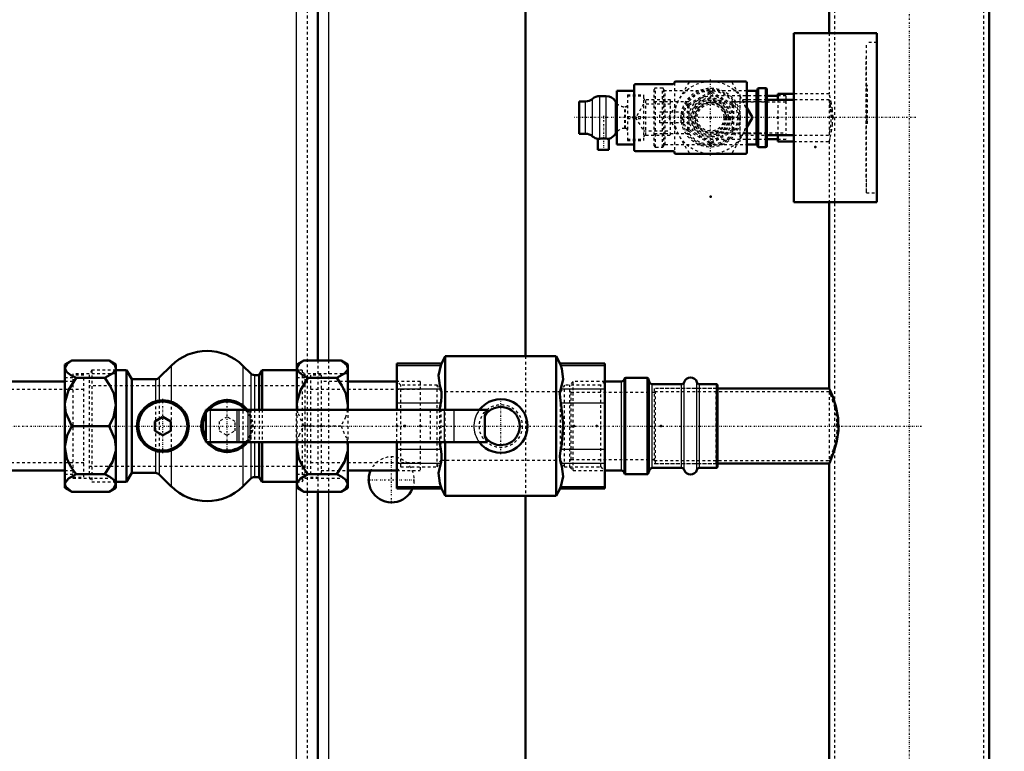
# Model space of a CAD drawing. Header units: millimetres. Extents: x -609 to 680, y -981 to 563.
# Tile 21 of 24: x 111 to 478, y -351 to -79. Entities that reach past the tile are written whole.
import ezdxf

# ---------------------------------------------------------------- set-up
doc = ezdxf.new("R2010")
doc.units = ezdxf.units.MM
doc.linetypes.add('Center', pattern=[1.5, 0.45, -0.5, 0.05, -0.5])
doc.linetypes.add('Dashed', pattern=[2, 1, -1])
for name, color, linetype, lineweight in [('2d ConnectionPoints', 7, 'Continuous', 50), ('AM_0', 7, 'Continuous', 50), ('AM_4', 3, 'Continuous', 25), ('AM_5', 3, 'Continuous', 25), ('AM_7', 7, 'Center', 25), ('AM_9', 6, 'Dashed', 25)]:
    doc.layers.add(name, color=color, linetype=linetype, lineweight=lineweight)
doc.dimstyles.new('ISO-25', dxfattribs={"dimtxt": 2.5, "dimasz": 2.5, "dimexe": 1.25, "dimexo": 0.625, "dimtad": 1, "dimtxsty": 'Standard', "dimcen": 2.5, "dimadec": 0, "dimazin": 0, "dimtfac": 1, "dimtmove": 0, "dimatfit": 3, "dimfxl": 1, "dimarcsym": 0})

# ---------------------------------------------------------------- blocks, each defined once
blk = doc.blocks.new('4_Pressure_gauge_UG1050785_0_in_HSVP164161451021531101300230_4')
at = {"layer": 'AM_0'}
for p, q in [((400, -146.5), (400, -83.5)), ((431, -83.5), (400, -83.5)), ((431, -146.5), (431, -83.5)), ((400, -108.42), (390, -108.42)), ((390, -121.58), (400, -121.58)), ((400, -146.5), (431, -146.5))]:
    blk.add_line(p, q, dxfattribs=at)
at = {"layer": 'AM_9'}
for p, q in [((427.1, -143), (427.1, -87)), ((431, -87), (427.1, -87)), ((427.1, -92.72), (427, -92.72)), ((427, -137.28), (427, -92.72)), ((427.1, -100.91), (427, -100.91)), ((427.1, -101), (427, -101)), ((427.1, -101.09), (427, -101.09)), ((427.1, -102.31), (427, -102.31)), ((427.1, -102.4), (427, -102.4)), ((427.1, -102.49), (427, -102.49)), ((427.1, -103.64), (427, -103.64)), ((427, -103.85), (427.1, -103.85)), ((427.5, -103), (427.1, -103)), ((427.5, -117.25), (427.5, -103)), ((380, -121.58), (380, -108.42)), ((390, -108.42), (380, -108.42)), ((427.5, -113.2), (427, -113.2)), ((427.1, -113.27), (427, -113.27)), ((427.1, -113.37), (427, -113.37)), ((427.1, -113.43), (427, -113.43)), ((427.1, -113.47), (427, -113.47)), ((427.1, -113.53), (427, -113.53)), ((427.1, -113.63), (427, -113.63)), ((427.5, -115.24), (427, -115.24)), ((427.5, -115.79), (427, -115.79)), ((427.5, -116.62), (427, -116.62)), ((427.5, -116.63), (427, -116.63)), ((427, -117), (427.5, -117)), ((427.5, -117.25), (427, -117.25)), ((380, -121.58), (390, -121.58)), ((427.1, -124.89), (427, -124.89)), ((427.1, -124.98), (427, -124.98)), ((427.1, -125.07), (427, -125.07)), ((427.1, -126), (427, -126)), ((427.1, -126.09), (427, -126.09)), ((427.1, -126.18), (427, -126.18)), ((427.1, -134.24), (427, -134.24)), ((427.1, -134.3), (427, -134.3)), ((427.1, -134.37), (427, -134.37)), ((427.1, -136.38), (427, -136.38)), ((427.1, -136.45), (427, -136.45)), ((427.1, -136.51), (427, -136.51)), ((427, -137.28), (427.1, -137.28)), ((427.1, -139.5), (427, -139.5)), ((427, -139.5), (427, -142.22)), ((427.1, -139.52), (427, -139.52)), ((427.1, -139.54), (427, -139.54)), ((427.1, -142.22), (427, -142.22)), ((427, -142.25), (427, -142.27)), ((427.1, -142.25), (427, -142.25)), ((427.1, -142.27), (427, -142.27)), ((427.1, -143), (431, -143))]:
    blk.add_line(p, q, dxfattribs=at)
blk = doc.blocks.new('5_Air_valve_UG1069318_0_in_HSVP164161451021531101300230_4')
at = {"layer": 'AM_0'}
for p, q in [((320, -121), (320, -109)), ((322.34, -109), (320, -109)), ((330.07, -107), (327.63, -107)), ((320, -121), (322.34, -121)), ((327, -122.95), (327, -127)), ((331, -127), (331, -122.89)), ((327, -127), (331, -127))]:
    blk.add_line(p, q, dxfattribs=at)
for points in [[(327.63, -122.87), (327.23, -122.92), (327.02, -122.95), (327, -122.95)], [(327.63, -122.87), (328.19, -122.79), (328.84, -122.75), (329.5, -122.76), (330.07, -122.82)], [(331, -122.89), (330.89, -122.89), (330.57, -122.87), (330.07, -122.82)]]:
    blk.add_lwpolyline(points, dxfattribs=at)
for centre, start, end in [((322.34, -105), 270, 311.4096), ((327.63, -111), 90, 131.4096), ((330.07, -111), 30, 90), ((337, -107), 210, 221.4096), ((322.34, -125), 48.5904, 90), ((330.07, -119), 283.3919, 330), ((337, -123), 138.5904, 150), ((327.63, -119), 228.5904, 261.2634)]:
    blk.add_arc(centre, 4, start, end, dxfattribs=at)
at = {"layer": 'AM_4'}
for p, q in [((322.34, -121), (322.34, -109)), ((324.99, -122), (324.99, -108)), ((327.63, -122.87), (327.63, -107)), ((330.07, -122.82), (330.07, -107)), ((333.54, -121), (333.54, -109))]:
    blk.add_line(p, q, dxfattribs=at)
at = {"layer": 'AM_7'}
for p, q in [((445.45, -115), (318.3, -115)), ((329, -114.4), (329, -127.6))]:
    blk.add_line(p, q, dxfattribs=at)
at = {"layer": 'AM_9'}
for p, q in [((338, -106.5), (338, -123.5)), ((338, -106.5), (344, -106.5)), ((338, -106.9), (344, -106.9)), ((344, -110), (341, -115)), ((344, -106.5), (344, -123.5)), ((354, -110), (344, -110)), ((354, -108.42), (344.8, -108.42)), ((344.8, -121.58), (344.8, -108.42)), ((354, -121.58), (354, -108.42)), ((337.2, -111), (337, -111)), ((337, -119), (337, -111)), ((337.2, -119), (337.2, -111)), ((338, -114.6), (344, -114.6)), ((338, -115.4), (344, -115.4)), ((341, -115), (344, -120)), ((337, -119), (337.2, -119)), ((344, -120), (354, -120)), ((330.89, -122.89), (331, -122.89)), ((338, -123.1), (344, -123.1)), ((338, -123.5), (344, -123.5)), ((344.8, -121.58), (354, -121.58))]:
    blk.add_line(p, q, dxfattribs=at)
for centre, radius, start, end in [((337, -107), 4, 221.4096, 270), ((344.8, -107.62), 0.8, 180, 270), ((337.2, -110.2), 0.8, 270, 360), ((337, -123), 4, 90, 138.5904), ((337.2, -119.8), 0.8, 360, 90), ((344.8, -122.38), 0.8, 90, 180)]:
    blk.add_arc(centre, radius, start, end, dxfattribs=at)
blk = doc.blocks.new('6_Pressure_transmitter_Midas_1_0_in_HSVP164161451021531101300230_4')
at = {"layer": 'AM_0'}
for p, q in [((341, -102.5), (355, -102.5)), ((356, -101.5), (382, -101.5)), ((382.5, -102), (382.5, -128)), ((340.5, -105), (334, -105)), ((334, -125), (334, -105)), ((340.5, -127), (340.5, -103)), ((382.5, -111.38), (384.44, -114.75)), ((384.44, -115.25), (382.5, -118.62)), ((334, -125), (340.5, -125)), ((355, -127.5), (341, -127.5)), ((382, -128.5), (356, -128.5))]:
    blk.add_line(p, q, dxfattribs=at)
for centre, start, end in [((341, -103), 90, 180), ((355, -102), 270, 0), ((356, -102), 90, 180), ((382, -102), 360, 90), ((384.01, -115), 330, 30), ((341, -127), 180, 270), ((355, -128), 360, 90), ((356, -128), 180, 270), ((382, -128), 270, 0)]:
    blk.add_arc(centre, 0.5, start, end, dxfattribs=at)
at = {"layer": 'AM_7'}
blk.add_line((369, -129.17), (369, -100.83), dxfattribs=at)
at = {"layer": 'AM_9'}
for p, q in [((353.56, -114.75), (361.06, -101.75)), ((355.5, -102), (355.5, -128)), ((376.94, -101.75), (382.5, -111.38)), ((361.06, -128.25), (353.56, -115.25)), ((382.5, -118.62), (376.94, -128.25))]:
    blk.add_line(p, q, dxfattribs=at)
for radius in [13.5, 6.5]:
    blk.add_circle((369, -115), radius, dxfattribs=at)
for centre, start, end in [((361.49, -102), 90, 150), ((376.51, -102), 30, 90), ((353.99, -115), 150, 210), ((361.49, -128), 210, 270), ((376.51, -128), 270, 330)]:
    blk.add_arc(centre, 0.5, start, end, dxfattribs=at)
blk = doc.blocks.new('7_Pipe_pieceUG1050780_0_in_HSVP164161451021531101300230_4')
at = {"layer": 'AM_0'}
for p, q in [((386, -105), (382.5, -105)), ((386.5, -125.5), (386.5, -104.5)), ((389.5, -104), (387, -104)), ((390, -125.5), (390, -104.5)), ((382.5, -125), (386, -125)), ((387, -126), (389.5, -126))]:
    blk.add_line(p, q, dxfattribs=at)
for centre, start, end in [((386, -104.5), 270, 0), ((387, -104.5), 90, 180), ((389.5, -104.5), 360, 90), ((386, -125.5), 360, 90), ((387, -125.5), 180, 270), ((389.5, -125.5), 270, 0)]:
    blk.add_arc(centre, 0.5, start, end, dxfattribs=at)
at = {"layer": 'AM_4'}
for p, q in [((386, -125), (386, -105)), ((387, -126), (387, -104)), ((389.5, -126), (389.5, -104))]:
    blk.add_line(p, q, dxfattribs=at)
at = {"layer": 'AM_9'}
for p, q in [((348, -125.5), (348, -104.5)), ((351, -104), (348.5, -104)), ((348.5, -126), (348.5, -104)), ((351, -126), (351, -104)), ((351.5, -125.5), (351.5, -104.5)), ((382.5, -105), (352, -105)), ((352, -125), (352, -105)), ((360.9, -109.12), (348, -109.12)), ((390, -109.12), (377.1, -109.12)), ((348, -120.88), (360.88, -120.88)), ((377.12, -120.88), (390, -120.88)), ((348.5, -126), (351, -126)), ((352, -125), (382.5, -125))]:
    blk.add_line(p, q, dxfattribs=at)
for radius in [11, 10.5, 10, 5.88]:
    blk.add_circle((369, -115), radius, dxfattribs=at)
for centre, start, end in [((348.5, -104.5), 90, 180), ((351, -104.5), 360, 90), ((352, -104.5), 180, 270), ((348.5, -125.5), 180, 270), ((351, -125.5), 270, 0), ((352, -125.5), 90, 180)]:
    blk.add_arc(centre, 0.5, start, end, dxfattribs=at)
blk = doc.blocks.new('8_Coupling_UG1050776_0_in_HSVP164161451021531101300230_4')
at = {"layer": 'AM_9'}
for p, q in [((360.9, -109.86), (368.6, -105.42)), ((369.4, -105.42), (377.1, -109.86)), ((360.5, -119.45), (360.5, -110.55)), ((377.5, -110.55), (377.5, -119.45)), ((368.6, -124.58), (360.9, -120.14)), ((377.1, -120.14), (369.4, -124.58))]:
    blk.add_line(p, q, dxfattribs=at)
for radius in [7.38, 6.58, 5]:
    blk.add_circle((369, -115), radius, dxfattribs=at)
for centre, start, end in [((369, -106.11), 60, 120), ((361.3, -110.55), 120, 180), ((376.7, -110.55), 0, 60), ((361.3, -119.45), 180, 240), ((376.7, -119.45), 300, 360), ((369, -123.89), 240, 300)]:
    blk.add_arc(centre, 0.8, start, end, dxfattribs=at)
blk = doc.blocks.new('9_Cock_UG1050856_0_in_HSVP164161451021531101300230_4')
at = {"layer": 'AM_9'}
for p, q in [((361, -110.38), (369, -105.76)), ((369, -105.76), (377, -110.38)), ((350, -117), (350, -113)), ((361, -113), (350, -113)), ((358, -117), (358, -113)), ((359, -117), (359, -113)), ((361, -119.62), (361, -110.38)), ((377, -110.38), (377, -119.62)), ((361, -117), (350, -117)), ((369, -124.24), (361, -119.62)), ((377, -119.62), (369, -124.24))]:
    blk.add_line(p, q, dxfattribs=at)
for radius in [7.08, 5.5]:
    blk.add_circle((369, -115), radius, dxfattribs=at)
blk = doc.blocks.new('10_Elbow_UG1030863_0_in_HSVP164161451021531101300230_4')
at = {"layer": 'AM_0'}
for p, q in [((394, -106.93), (390, -106.93)), ((390, -123.07), (394, -123.07))]:
    blk.add_line(p, q, dxfattribs=at)
at = {"layer": 'AM_7'}
blk.add_line((380, -123.877), (380, -106.123), dxfattribs=at)
at = {"layer": 'AM_9'}
for p, q in [((390, -106.93), (369, -106.93)), ((397, -109.28), (369, -109.28)), ((380, -106.93), (380, -108.42)), ((397, -106.93), (394, -106.93)), ((397, -106.93), (397, -123.07)), ((369, -120.72), (397, -120.72)), ((369, -123.07), (390, -123.07)), ((380, -121.58), (380, -123.07)), ((394, -123.07), (397, -123.07))]:
    blk.add_line(p, q, dxfattribs=at)
for radius in [8.07, 5.72]:
    blk.add_circle((369, -115), radius, dxfattribs=at)
blk = doc.blocks.new('11_Distributor_pipe_UG11145040003_1_0_in_HSVP164161451021531101300230_4')
at = {"layer": 'AM_0'}
for p, q in [((472.81, -711.41), (472.81, 85)), ((413.19, -13.82), (413.19, -83.5)), ((400, -106.1), (394, -106.1)), ((394, -106.1), (394, -108.42)), ((394, -121.58), (394, -123.9)), ((394, -123.9), (400, -123.9)), ((413.19, -146.5), (413.19, -216.12)), ((413.25, -216), (371.5, -216)), ((371.5, -244), (413.28, -244)), ((413.19, -243.82), (413.19, -446.12))]:
    blk.add_line(p, q, dxfattribs=at)
blk.add_lwpolyline([(413.19, -216), (413.21, -216.03), (413.63, -216.96), (414.52, -219.1), (415.65, -222.54), (416.52, -227.08), (416.63, -231.67), (416.08, -235.67), (415.1, -239.27), (413.98, -242.23), (413.27, -243.82), (413.19, -244)], dxfattribs=at)
at = {"layer": 'AM_7'}
for p, q in [((443, 142.05), (443, -981.05)), ((-324.75, -230), (447.75, -230))]:
    blk.add_line(p, q, dxfattribs=at)
at = {"layer": 'AM_9'}
for p, q in [((415.19, 85), (415.19, -930)), ((470.81, -930), (470.81, 85)), ((413.19, -83.5), (413.19, -106.2)), ((413.22, -106.1), (400, -106.1)), ((413.21, -108.4), (394, -108.4)), ((394, -108.42), (394, -121.58)), ((413.19, -108.4), (413.19, -121.6)), ((414.54, -114.32), (414.54, -115.91)), ((394, -121.6), (413.2, -121.6)), ((400, -123.9), (413.21, -123.9)), ((413.19, -123.83), (413.19, -146.5)), ((371.5, -216), (348, -216)), ((348, -216), (348, -244)), ((413.24, -217.2), (348, -217.2)), ((413.19, -217.2), (413.19, -242.8)), ((416.08, -230), (416.05, -228.68)), ((416.69, -230), (416.64, -228.39)), ((348, -242.8), (413.26, -242.8)), ((348, -244), (371.5, -244))]:
    blk.add_line(p, q, dxfattribs=at)
for points in [[(414.55, -115), (414.41, -112.13), (414.04, -109.58), (413.6, -107.57), (413.27, -106.35), (413.19, -106.1)], [(413.93, -115), (413.85, -112.85), (413.65, -110.94), (413.41, -109.45), (413.23, -108.58), (413.19, -108.4)], [(413.19, -108.4), (413.2, -108.44), (413.32, -109.01), (413.55, -110.24), (413.78, -112.02), (413.92, -114.15), (413.92, -115.94)], [(413.19, -121.6), (413.26, -121.3), (413.45, -120.32), (413.69, -118.74), (413.88, -116.72), (413.93, -115)], [(413.19, -123.9), (413.29, -123.58), (413.61, -122.39), (414.05, -120.37), (414.43, -117.68), (414.55, -115)], [(413.19, -217.2), (413.21, -217.23), (413.58, -218.13), (414.34, -220.18), (415.28, -223.4), (415.97, -227.55), (416.03, -231.74), (415.53, -235.45), (414.69, -238.75), (413.78, -241.37), (413.24, -242.69), (413.19, -242.8)], [(416.64, -231.54), (416.65, -231.4), (416.69, -230)]]:
    blk.add_lwpolyline(points, dxfattribs=at)
blk = doc.blocks.new('16_Base_plate_2_15_1UG1041586_0_in_HSVP164161451021531101300230_4')
at = {"layer": 'AM_0'}
for p, q in [((222.5, -24.48), (222.5, -205.52)), ((300, -26), (300, -204)), ((222.5, -254.48), (222.5, -435.52)), ((300, -256), (300, -434))]:
    blk.add_line(p, q, dxfattribs=at)
blk.add_arc((250, -250), 8.5, 156.6056, 337.0052, dxfattribs=at)
at = {"layer": 'AM_4'}
for p, q in [((214.5, -20.85), (214.5, -209.15)), ((226.5, -24.48), (226.5, -205.52)), ((214.5, -250.85), (214.5, -439.15)), ((226.5, -254.48), (226.5, -435.52))]:
    blk.add_line(p, q, dxfattribs=at)
at = {"layer": 'AM_7'}
for p, q in [((250, -258.93), (250, -241.07)), ((241.07, -250), (258.93, -250))]:
    blk.add_line(p, q, dxfattribs=at)
at = {"layer": 'AM_9'}
for p, q in [((218.5, 355), (218.5, -855)), ((222.5, -205.52), (222.5, -254.48)), ((226.5, -205.52), (226.5, -254.48)), ((300, -204), (300, -256)), ((214.5, -209.15), (214.5, -250.85))]:
    blk.add_line(p, q, dxfattribs=at)
blk.add_arc((250, -250), 8.5, 337.0052, 156.6056, dxfattribs=at)
blk = doc.blocks.new('31_Dea_Socket_UG104224901_3_0_in_HSVP164161451021531101300230_4')
at = {"layer": 'AM_0'}
for p, q in [((336.88, -212.33), (336.74, -212.72)), ((345.29, -212), (337.35, -212)), ((346.26, -213.72), (345.76, -212.33)), ((335.8, -213.38), (329.5, -213.38)), ((358.15, -214.38), (347.2, -214.38)), ((371.25, -214.38), (364.85, -214.38)), ((371.5, -214.62), (371.25, -214.38)), ((371.25, -245.62), (371.25, -214.38)), ((371.5, -245.38), (371.5, -214.62)), ((347.2, -245.62), (358.15, -245.62)), ((364.85, -245.62), (371.25, -245.62)), ((371.25, -245.62), (371.5, -245.38)), ((329.5, -246.63), (335.8, -246.63)), ((336.74, -247.28), (336.88, -247.67)), ((337.35, -248), (345.29, -248)), ((345.76, -247.67), (346.26, -246.28))]:
    blk.add_line(p, q, dxfattribs=at)
for centre, radius, start, end in [((335.8, -212.37), 1, 270, 340), ((337.35, -212.5), 0.5, 90, 160), ((345.29, -212.5), 0.5, 20, 90), ((361.5, -214.38), 2.5, 16.6015, 163.3985), ((347.2, -213.38), 1, 200, 270), ((358.15, -213.38), 1, 270, 343.3985), ((364.85, -213.38), 1, 196.6015, 270), ((347.2, -246.63), 1, 90, 160), ((358.15, -246.63), 1, 16.6015, 90), ((364.85, -246.63), 1, 90, 163.3985), ((335.8, -247.63), 1, 20, 90), ((337.35, -247.5), 0.5, 200, 270), ((345.29, -247.5), 0.5, 270, 340), ((361.5, -245.62), 2.5, 196.6015, 343.3985)]:
    blk.add_arc(centre, radius, start, end, dxfattribs=at)
at = {"layer": 'AM_4'}
for p, q in [((336.74, -247.28), (336.74, -212.72)), ((336.88, -247.67), (336.88, -212.33)), ((337.35, -248), (337.35, -212)), ((345.29, -248), (345.29, -212)), ((345.76, -247.67), (345.76, -212.33)), ((335.8, -246.63), (335.8, -213.38)), ((346.26, -246.28), (346.26, -213.72)), ((347.2, -245.62), (347.2, -214.38)), ((358.15, -245.62), (358.15, -214.38)), ((359.1, -246.34), (359.1, -213.66)), ((363.9, -246.34), (363.9, -213.66)), ((364.85, -245.62), (364.85, -214.38))]:
    blk.add_line(p, q, dxfattribs=at)
at = {"layer": 'AM_9'}
for p, q in [((317.75, -213.38), (316.5, -214.62)), ((316.5, -245.38), (316.5, -214.62)), ((329.5, -213.38), (317.75, -213.38)), ((317.75, -246.63), (317.75, -213.38)), ((371, -216), (348.5, -216)), ((348.5, -244), (348.5, -216)), ((371.5, -215.5), (371, -216)), ((371, -244), (371, -216)), ((317, -217.5), (316.5, -217)), ((348, -217.5), (317, -217.5)), ((317, -242.5), (317, -217.5)), ((348.5, -217), (348, -217.5)), ((316.5, -243), (317, -242.5)), ((316.5, -245.38), (317.75, -246.63)), ((317, -242.5), (348, -242.5)), ((348, -242.5), (348.5, -243)), ((348.5, -244), (371, -244)), ((371, -244), (371.5, -244.5)), ((317.75, -246.63), (329.5, -246.63))]:
    blk.add_line(p, q, dxfattribs=at)
blk = doc.blocks.new('32_Ball_valve_UG1041622_011_3_0_in_HSVP164161451021531101300230_4')
at = {"layer": 'AM_0'}
for p, q in [((270.06, -204), (268.66, -206.75)), ((270.06, -224), (270.06, -204)), ((311.44, -204), (270.06, -204)), ((312.84, -206.75), (311.44, -204)), ((311.44, -256), (311.44, -204)), ((268.69, -206.68), (252, -206.68)), ((252, -224), (252, -206.68)), ((268.69, -206.68), (268.38, -207.48)), ((329.5, -206.68), (312.81, -206.68)), ((313.12, -207.48), (312.81, -206.68)), ((329.5, -253.32), (329.5, -206.68)), ((180.75, -224), (285.85, -224)), ((180.75, -224), (180.75, -236)), ((284.75, -233.82), (284.75, -226.18)), ((180.75, -236), (285.85, -236)), ((252, -253.32), (252, -236)), ((270.06, -256), (270.06, -236)), ((268.38, -252.52), (268.69, -253.32)), ((268.66, -253.25), (270.06, -256)), ((311.44, -256), (312.84, -253.25)), ((312.81, -253.32), (313.12, -252.52)), ((252, -253.32), (268.69, -253.32)), ((270.06, -256), (311.44, -256)), ((312.81, -253.32), (329.5, -253.32))]:
    blk.add_line(p, q, dxfattribs=at)
for points in [[(268.38, -207.48), (267.53, -211.14), (267.97, -214.93), (268.38, -216.14)], [(313.12, -216.14), (313.97, -212.48), (313.53, -208.7), (313.12, -207.48)], [(268.38, -216.14), (268.64, -217.34), (268.68, -218.95), (268.48, -220.77), (268.38, -221.34)], [(313.12, -221.34), (312.86, -219.47), (312.82, -217.77), (313.02, -216.45), (313.12, -216.14)], [(268.38, -221.34), (268.25, -222.05), (267.94, -223.98)], [(313.12, -238.66), (313.48, -236.57), (313.99, -229.4), (313.25, -222.05), (313.12, -221.34)], [(284.75, -226.18), (285.22, -225.11), (285.79, -224.09), (285.85, -224)], [(285.85, -236), (285.26, -234.98), (284.79, -233.92), (284.75, -233.82)], [(267.94, -236.01), (268.02, -236.57), (268.38, -238.66)], [(268.38, -238.66), (268.64, -240.53), (268.68, -242.23), (268.48, -243.55), (268.38, -243.86)], [(313.12, -243.86), (312.86, -242.66), (312.82, -241.05), (313.02, -239.23), (313.12, -238.66)], [(268.38, -243.86), (267.53, -247.52), (267.97, -251.3), (268.38, -252.52)], [(313.12, -252.52), (313.97, -248.86), (313.53, -245.07), (313.12, -243.86)]]:
    blk.add_lwpolyline(points, dxfattribs=at)
for radius, start, end in [(10, 216.8699, 143.1301), (7.11, 212.4888, 147.5112)]:
    blk.add_arc((290.75, -230), radius, start, end, dxfattribs=at)
at = {"layer": 'AM_4'}
for p, q in [((252, -207.48), (268.38, -207.48)), ((313.12, -207.48), (329.5, -207.48)), ((252, -216.14), (268.38, -216.14)), ((313.12, -216.14), (329.5, -216.14)), ((252, -221.34), (268.38, -221.34)), ((313.12, -221.34), (329.5, -221.34)), ((182.35, -224), (182.35, -236)), ((192.34, -224), (192.34, -236)), ((193.04, -224), (193.04, -236)), ((196.46, -224), (196.46, -236)), ((197.16, -224), (197.16, -236)), ((269.68, -224), (269.68, -236)), ((273.21, -224), (273.21, -236)), ((252, -238.66), (268.38, -238.66)), ((313.12, -238.66), (329.5, -238.66)), ((252, -243.86), (268.38, -243.86)), ((313.12, -243.86), (329.5, -243.86)), ((252, -252.52), (268.38, -252.52)), ((313.12, -252.52), (329.5, -252.52))]:
    blk.add_line(p, q, dxfattribs=at)
at = {"layer": 'AM_7'}
blk.add_line((290.75, -240.5), (290.75, -219.5), dxfattribs=at)
at = {"layer": 'AM_9'}
for p, q in [((253.5, -214.75), (252, -213.25)), ((267, -214.75), (253.5, -214.75)), ((253.5, -245.25), (253.5, -214.75)), ((267, -245.25), (267, -214.75)), ((268.47, -217.3), (267, -214.75)), ((314.5, -214.75), (313.03, -217.3)), ((328, -214.75), (314.5, -214.75)), ((314.5, -245.25), (314.5, -214.75)), ((329.5, -213.25), (328, -214.75)), ((328, -245.25), (328, -214.75)), ((313.03, -217.3), (268.47, -217.3)), ((268.47, -242.7), (268.47, -217.3)), ((313.03, -242.7), (313.03, -217.3)), ((252, -236), (252, -224)), ((264.37, -224), (264.37, -236)), ((267.94, -223.98), (267.76, -225.45)), ((267.9, -224), (267.9, -236)), ((270.06, -236), (270.06, -224)), ((267.79, -234.82), (267.94, -236.01)), ((252, -246.75), (253.5, -245.25)), ((253.5, -245.25), (267, -245.25)), ((267, -245.25), (268.47, -242.7)), ((268.47, -242.7), (313.03, -242.7)), ((313.03, -242.7), (314.5, -245.25)), ((314.5, -245.25), (328, -245.25)), ((328, -245.25), (329.5, -246.75))]:
    blk.add_line(p, q, dxfattribs=at)
blk.add_lwpolyline([(282.75, -224), (282.26, -224.72), (281.83, -225.48), (281.47, -226.27), (281.18, -227.1), (280.96, -227.94), (280.82, -228.8), (280.76, -229.67), (280.76, -230.55), (280.85, -231.41), (281.01, -232.27), (281.25, -233.11), (281.55, -233.93), (281.93, -234.71), (282.38, -235.47), (282.75, -236)], dxfattribs=at)
blk.add_circle((290.75, -230), 8, dxfattribs=at)
blk = doc.blocks.new('33_Pipe_pieceUG1159619_0001_5_0_in_HSVP164161451021531101300230_4')
at = {"layer": 'AM_0'}
for p, q in [((252, -213.375), (233.75, -213.375)), ((233.75, -246.625), (252, -246.625))]:
    blk.add_line(p, q, dxfattribs=at)
at = {"layer": 'AM_9'}
for p, q in [((219.75, -211), (219.75, -249)), ((223.75, -211), (219.75, -211)), ((223.75, -211), (223.75, -249)), ((260.75, -216.4), (219.75, -216.4)), ((233.75, -213.375), (223.75, -213.375)), ((260.75, -213.375), (252, -213.375)), ((260.75, -213.375), (260.75, -246.625)), ((219.75, -243.6), (260.75, -243.6)), ((219.75, -249), (223.75, -249)), ((223.75, -246.625), (233.75, -246.625)), ((252, -246.625), (260.75, -246.625))]:
    blk.add_line(p, q, dxfattribs=at)
blk = doc.blocks.new('34_Nut_UG1064767_0002_5_0_in_HSVP164161451021531101300230_4')
at = {"layer": 'AM_0'}
for p, q in [((217.31, -205.52), (214.75, -207)), ((231.19, -205.52), (217.31, -205.52)), ((233.75, -207), (231.19, -205.52)), ((214.75, -207), (214.75, -224)), ((233.75, -207), (233.75, -224)), ((229.63, -212.06), (218.87, -212.06)), ((214.9, -224.01), (214.75, -222.13)), ((214.75, -236), (214.75, -253)), ((233.6, -235.99), (233.75, -237.87)), ((233.75, -236), (233.75, -253)), ((229.63, -247.94), (218.87, -247.94)), ((214.75, -253), (217.31, -254.48)), ((231.19, -254.48), (233.75, -253)), ((231.19, -254.48), (217.31, -254.48))]:
    blk.add_line(p, q, dxfattribs=at)
for points in [[(214.75, -208.39), (214.75, -208.34), (215.6, -206.75), (217.31, -205.52)], [(231.19, -205.52), (233.37, -207.3), (233.75, -208.39)], [(218.87, -212.06), (216.96, -211.05), (215.51, -209.93), (214.75, -208.39)], [(233.75, -208.39), (233.67, -208.87), (232.48, -210.39), (229.63, -212.06)], [(214.75, -222.13), (214.83, -220.8), (216.02, -216.64), (218.87, -212.06)], [(229.63, -212.06), (231.54, -214.83), (232.99, -217.9), (233.75, -222.13)], [(233.75, -222.13), (233.75, -222.27), (233.6, -224.03)], [(214.75, -237.87), (214.75, -237.73), (214.9, -235.97)], [(218.87, -247.94), (216.96, -245.17), (215.51, -242.1), (214.75, -237.87)], [(233.75, -237.87), (233.67, -239.2), (232.48, -243.36), (229.63, -247.94)], [(214.75, -251.61), (214.83, -251.13), (216.02, -249.61), (218.87, -247.94)], [(229.63, -247.94), (231.54, -248.95), (232.99, -250.07), (233.75, -251.61)], [(217.31, -254.48), (215.13, -252.7), (214.75, -251.61)], [(233.75, -251.61), (233.75, -251.66), (232.9, -253.25), (231.19, -254.48)]]:
    blk.add_lwpolyline(points, dxfattribs=at)
at = {"layer": 'AM_9'}
for p, q in [((217.75, -212), (214.75, -212)), ((217.75, -210.52), (217.75, -249.48)), ((233.75, -210.52), (217.75, -210.52)), ((214.75, -224), (214.75, -236)), ((233.75, -224), (233.75, -236)), ((231.19, -230), (217.31, -230)), ((214.75, -248), (217.75, -248)), ((217.75, -249.48), (233.75, -249.48))]:
    blk.add_line(p, q, dxfattribs=at)
for points in [[(217.31, -230), (215.13, -225.11), (214.9, -224.01)], [(233.6, -224.03), (232.9, -226.64), (231.19, -230)], [(214.9, -235.97), (215.6, -233.36), (217.31, -230)], [(231.19, -230), (233.37, -234.89), (233.6, -235.99)]]:
    blk.add_lwpolyline(points, dxfattribs=at)
blk = doc.blocks.new('35_Check_valve_UG1159572_0001_3_0_in_HSVP164161451021531101300230_4')
at = {"layer": 'AM_0'}
for p, q in [((151.25, -209.15), (147.25, -209.15)), ((153.18, -212.5), (151.25, -209.15)), ((151.25, -209.15), (151.25, -250.85)), ((167.86, -207.52), (163.44, -211.92)), ((197.57, -210.42), (194.63, -207.51)), ((201.75, -209.15), (200.68, -211)), ((214.75, -209.15), (201.75, -209.15)), ((201.75, -209.15), (201.75, -224)), ((162.03, -212.5), (153.18, -212.5)), ((153.18, -212.5), (153.18, -247.5)), ((200.68, -211), (198.97, -211)), ((200.68, -211), (200.68, -224)), ((164.75, -226.54), (161.75, -228.27)), ((167.75, -228.27), (164.75, -226.54)), ((161.75, -228.27), (161.75, -231.73)), ((167.75, -231.73), (167.75, -228.27)), ((161.75, -231.73), (164.75, -233.46)), ((164.75, -233.46), (167.75, -231.73)), ((200.68, -236), (200.68, -249)), ((201.75, -236), (201.75, -250.85)), ((151.25, -250.85), (153.18, -247.5)), ((153.18, -247.5), (162.03, -247.5)), ((163.44, -248.08), (167.86, -252.48)), ((194.63, -252.49), (197.57, -249.58)), ((198.97, -249), (200.68, -249)), ((200.68, -249), (201.75, -250.85)), ((147.25, -250.85), (151.25, -250.85)), ((201.75, -250.85), (214.75, -250.85))]:
    blk.add_line(p, q, dxfattribs=at)
for radius in [9.65, 9.15]:
    blk.add_circle((164.75, -230), radius, dxfattribs=at)
for centre, radius, start, end in [((181.25, -221), 19, 45.2466, 134.8274), ((162.03, -210.5), 2, 270, 314.8274), ((198.97, -209), 2, 225.2466, 270), ((188.75, -230), 9.65, 38.4449, 141.5551), ((188.75, -230), 9.15, 40.9756, 139.0244), ((188.75, -230), 9.65, 145.9977, 214.0023), ((188.75, -230), 9.15, 150.9642, 209.0358), ((188.75, -230), 9.65, 218.4449, 321.5551), ((188.75, -230), 9.15, 220.9756, 319.0244), ((162.03, -249.5), 2, 45.1726, 90), ((198.97, -251), 2, 90, 134.7534), ((181.25, -239), 19, 225.1726, 314.7534)]:
    blk.add_arc(centre, radius, start, end, dxfattribs=at)
at = {"layer": 'AM_4'}
for p, q in [((167.86, -207.52), (167.86, -220.86)), ((194.63, -207.51), (194.63, -222.35)), ((162.03, -212.5), (162.03, -220.74)), ((163.44, -211.92), (163.44, -220.44)), ((197.57, -210.42), (197.57, -224)), ((198.97, -211), (198.97, -224)), ((194.63, -237.65), (194.63, -252.49)), ((197.57, -236), (197.57, -249.58)), ((198.97, -236), (198.97, -249)), ((162.03, -239.26), (162.03, -247.5)), ((163.44, -239.56), (163.44, -248.08)), ((167.86, -239.14), (167.86, -252.48))]:
    blk.add_line(p, q, dxfattribs=at)
at = {"layer": 'AM_7'}
for p, q in [((164.75, -240.13), (164.75, -219.87)), ((188.75, -240.13), (188.75, -219.87))]:
    blk.add_line(p, q, dxfattribs=at)
at = {"layer": 'AM_9'}
for p, q in [((138.25, -209.15), (137.25, -210.88)), ((138.25, -209.15), (138.25, -250.85)), ((147.25, -209.15), (138.25, -209.15)), ((216.75, -209.15), (214.75, -209.15)), ((216.75, -209.15), (216.75, -250.85)), ((217.75, -210.88), (216.75, -209.15)), ((137.25, -210.88), (137.25, -249.12)), ((217.75, -215), (137.25, -215)), ((162.03, -220.74), (162.03, -239.26)), ((163.44, -220.44), (163.44, -239.56)), ((167.86, -220.86), (167.86, -239.14)), ((194.63, -222.35), (194.63, -237.65)), ((188.75, -226.54), (185.75, -228.27)), ((191.75, -228.27), (188.75, -226.54)), ((197.57, -224), (197.57, -236)), ((198.97, -224), (198.97, -236)), ((200.68, -224), (200.68, -236)), ((201.75, -224), (201.75, -236)), ((185.75, -228.27), (185.75, -231.73)), ((191.75, -231.73), (191.75, -228.27)), ((185.75, -231.73), (188.75, -233.46)), ((188.75, -233.46), (191.75, -231.73)), ((137.25, -245), (217.75, -245)), ((137.25, -249.12), (138.25, -250.85)), ((216.75, -250.85), (217.75, -249.12)), ((138.25, -250.85), (147.25, -250.85)), ((214.75, -250.85), (216.75, -250.85))]:
    blk.add_line(p, q, dxfattribs=at)
for radius, start, end in [(9.15, 139.0244, 150.9642), (9.65, 141.5551, 145.9977), (9.15, 319.0244, 40.9756), (9.65, 321.5551, 38.4449), (9.15, 209.0358, 220.9756), (9.65, 214.0023, 218.4449)]:
    blk.add_arc((188.75, -230), radius, start, end, dxfattribs=at)
blk = doc.blocks.new('36_Nut_UG1064767_0002_6_0_in_HSVP164161451021531101300230_4')
at = {"layer": 'AM_0'}
for p, q in [((130.81, -205.52), (128.25, -207)), ((144.69, -205.52), (130.81, -205.52)), ((147.25, -207), (144.69, -205.52)), ((128.25, -207), (128.25, -253)), ((147.25, -207), (147.25, -253)), ((143.13, -212.06), (132.37, -212.06)), ((144.69, -230), (130.81, -230)), ((143.13, -247.94), (132.37, -247.94)), ((128.25, -253), (130.81, -254.48)), ((144.69, -254.48), (147.25, -253)), ((144.69, -254.48), (130.81, -254.48))]:
    blk.add_line(p, q, dxfattribs=at)
for points in [[(128.25, -208.39), (128.25, -208.34), (129.1, -206.75), (130.81, -205.52)], [(144.69, -205.52), (146.87, -207.3), (147.25, -208.39)], [(132.37, -212.06), (130.46, -211.05), (129.01, -209.93), (128.25, -208.39)], [(147.25, -208.39), (147.17, -208.87), (145.98, -210.39), (143.13, -212.06)], [(128.25, -222.13), (128.33, -220.8), (129.52, -216.64), (132.37, -212.06)], [(143.13, -212.06), (145.04, -214.83), (146.49, -217.9), (147.25, -222.13)], [(130.81, -230), (128.63, -225.11), (128.25, -222.13)], [(147.25, -222.13), (147.25, -222.27), (146.4, -226.64), (144.69, -230)], [(128.25, -237.87), (128.25, -237.73), (129.1, -233.36), (130.81, -230)], [(144.69, -230), (146.87, -234.89), (147.25, -237.87)], [(132.37, -247.94), (130.46, -245.17), (129.01, -242.1), (128.25, -237.87)], [(147.25, -237.87), (147.17, -239.2), (145.98, -243.36), (143.13, -247.94)], [(128.25, -251.61), (128.33, -251.13), (129.52, -249.61), (132.37, -247.94)], [(143.13, -247.94), (145.04, -248.95), (146.49, -250.07), (147.25, -251.61)], [(130.81, -254.48), (128.63, -252.7), (128.25, -251.61)], [(147.25, -251.61), (147.25, -251.66), (146.4, -253.25), (144.69, -254.48)]]:
    blk.add_lwpolyline(points, dxfattribs=at)
at = {"layer": 'AM_9'}
for p, q in [((131.25, -212), (128.25, -212)), ((147.25, -210.52), (131.25, -210.52)), ((131.25, -210.52), (131.25, -249.48)), ((128.25, -248), (131.25, -248)), ((131.25, -249.48), (147.25, -249.48))]:
    blk.add_line(p, q, dxfattribs=at)
blk = doc.blocks.new('37_Pipe_pieceUG1159619_0001_6_0_in_HSVP164161451021531101300230_4')
at = {"layer": 'AM_0'}
for p, q in [((128.25, -213.375), (100, -213.375)), ((100, -246.625), (128.25, -246.625))]:
    blk.add_line(p, q, dxfattribs=at)
at = {"layer": 'AM_9'}
for p, q in [((135.25, -211), (131.25, -211)), ((135.25, -249), (135.25, -211)), ((94.25, -246.625), (94.25, -213.375)), ((100, -213.375), (94.25, -213.375)), ((135.25, -216.4), (94.25, -216.4)), ((131.25, -213.375), (128.25, -213.375)), ((94.25, -243.6), (135.25, -243.6)), ((94.25, -246.625), (100, -246.625)), ((128.25, -246.625), (131.25, -246.625)), ((131.25, -249), (135.25, -249))]:
    blk.add_line(p, q, dxfattribs=at)
blk = doc.blocks.new('*D137')
at = {"layer": 'AM_5', "color": 0, "lineweight": -2}
for p, q in [((0, 355), (661, 355)), ((661, 325), (661, -227.79)), ((661, -900), (661, -347.21)), ((443, -930), (661, -930))]:
    blk.add_line(p, q, dxfattribs=at)
at = {"layer": 'AM_5', "color": 0}
for points in [[(666, 325), (656, 325), (661, 355)], [(656, -900), (666, -900), (661, -930)]]:
    blk.add_solid(points, dxfattribs=at)
at = {"layer": 'Defpoints', "color": 0}
for p in [(0, 355), (646, 355), (443, -930)]:
    blk.add_point(p, dxfattribs=at)
at = {"layer": 'AM_5', "color": 0, "insert": (661, -287.5), "char_height": 30, "attachment_point": 5, "rotation": 90}
blk.add_mtext('1285', dxfattribs=at)

msp = doc.modelspace()

# ---------------------------------------------------------------- linework, layer by layer
at = {"layer": '2d ConnectionPoints'}
for p in [(348, -115), (348, -115), (369, -115), (369, -115), (369, -115), (369, -115), (369, -115), (369, -115), (369, -115), (369, -115), (369, -115), (369, -115), (369, -115), (369, -115), (369, -115), (369, -115), (369, -115), (369, -115), (390, -115), (390, -115), (390, -115), (394, -115), (394, -115), (369, -124.75), (408, -126), (369, -144.5), (131.25, -230), (131.25, -230), (135.25, -230), (135.25, -230), (135.25, -230), (135.25, -230), (137.25, -230), (137.25, -230), (217.75, -230), (217.75, -230), (219.75, -230), (219.75, -230), (219.75, -230), (219.75, -230), (223.75, -230), (223.75, -230), (252, -230), (254.75, -230), (255, -230), (255, -230), (260.75, -230), (318, -230), (326.5, -230), (326.5, -230), (329.5, -230), (350.5, -230)]:
    msp.add_point(p, dxfattribs=at)

# ---------------------------------------------------------------- block references
for name in ['16_Base_plate_2_15_1UG1041586_0_in_HSVP164161451021531101300230_4', '11_Distributor_pipe_UG11145040003_1_0_in_HSVP164161451021531101300230_4', '4_Pressure_gauge_UG1050785_0_in_HSVP164161451021531101300230_4', '6_Pressure_transmitter_Midas_1_0_in_HSVP164161451021531101300230_4', '7_Pipe_pieceUG1050780_0_in_HSVP164161451021531101300230_4', '9_Cock_UG1050856_0_in_HSVP164161451021531101300230_4', '8_Coupling_UG1050776_0_in_HSVP164161451021531101300230_4', '10_Elbow_UG1030863_0_in_HSVP164161451021531101300230_4', '5_Air_valve_UG1069318_0_in_HSVP164161451021531101300230_4', '35_Check_valve_UG1159572_0001_3_0_in_HSVP164161451021531101300230_4', '36_Nut_UG1064767_0002_6_0_in_HSVP164161451021531101300230_4', '32_Ball_valve_UG1041622_011_3_0_in_HSVP164161451021531101300230_4', '34_Nut_UG1064767_0002_5_0_in_HSVP164161451021531101300230_4', '37_Pipe_pieceUG1159619_0001_6_0_in_HSVP164161451021531101300230_4', '33_Pipe_pieceUG1159619_0001_5_0_in_HSVP164161451021531101300230_4', '31_Dea_Socket_UG104224901_3_0_in_HSVP164161451021531101300230_4']:
    msp.add_blockref(name, (0, 0))

# ---------------------------------------------------------------- dimensions: what is measured, and where the dimension line sits
at = {"layer": 'AM_5'}
dim = msp.add_linear_dim(base=(661, 355), p1=(443, -930), p2=(0, 355), angle=90, text='1285', dimstyle='ISO-25', override={"dimtxt": 30, "dimasz": 30, "dimexe": 0, "dimexo": 0, "dimgap": 9}, dxfattribs=at)
dim.commit()
dim.dimension.update_dxf_attribs({"geometry": '*D137', "text_midpoint": (661, -287.5), "dimtype": 160, "text_rotation": 90})

doc.saveas('drawing.dxf')
